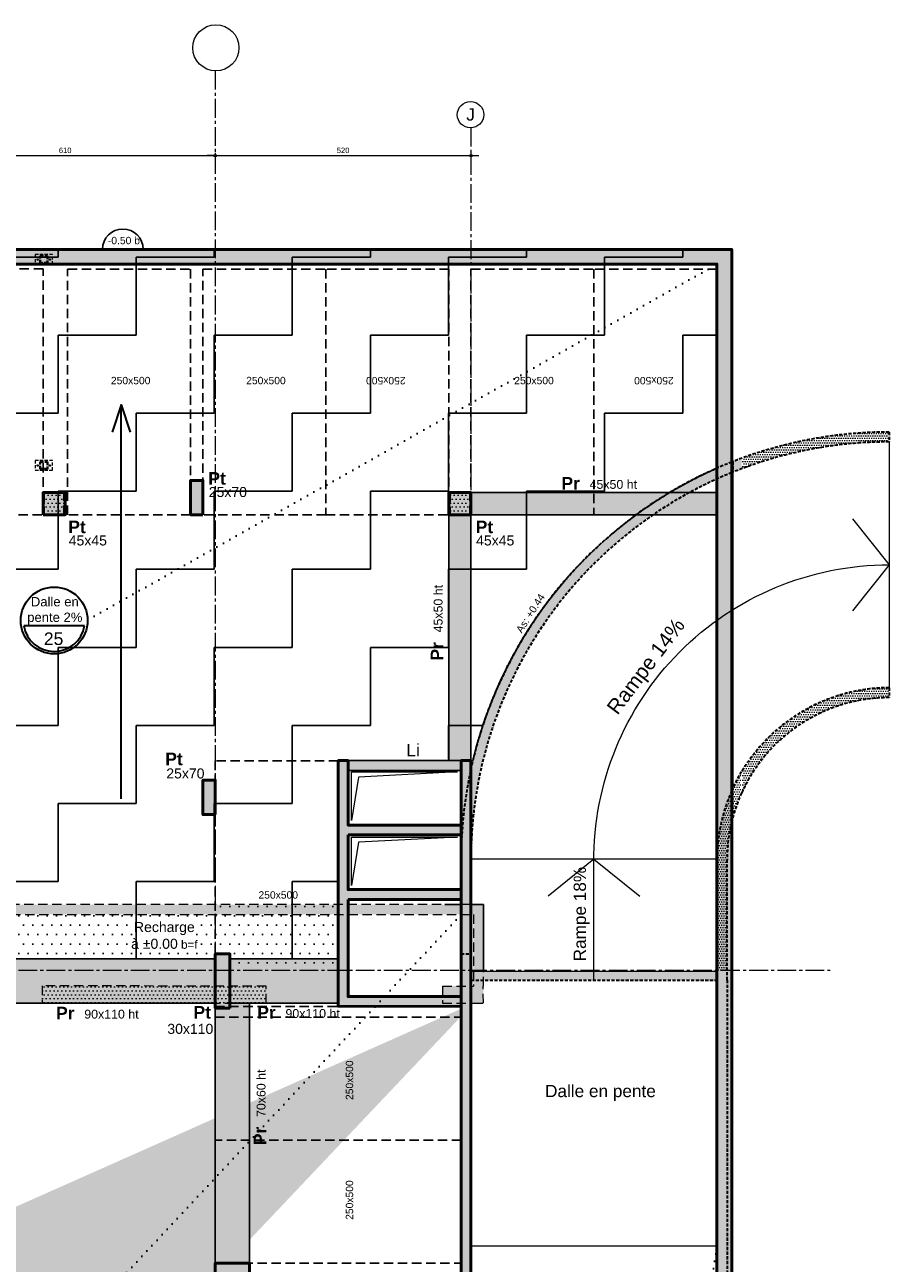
# Model space of a CAD drawing. Header units: millimetres. Extents: x -6159 to 201309, y -25780 to 10326.
# Tile 33 of 128: x 24539 to 26296, y -7126 to -4607. Entities that reach past the tile are written whole.
import ezdxf

# ---------------------------------------------------------------- set-up
doc = ezdxf.new("R2010")
doc.units = ezdxf.units.MM
doc.header["$PDMODE"] = 34
doc.header["$PDSIZE"] = 5
for name, pattern in [('Axes', [28.575000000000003, 19.05, -3.175, 3.175, -3.175]), ('CACHE', [9.524999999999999, 6.35, -3.175]), ('Caché', [9.524999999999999, 6.35, -3.175]), ('Pointillés', [3, 0, -3])]:
    doc.linetypes.add(name, pattern=pattern)
doc.layers.get('DEFPOINTS').update_dxf_attribs({"color": 251})
for name, color, linetype, lineweight in [('A-Kube-Axes', 6, 'Axes', 18), ('A-Kube-Cotations', 7, 'Continuous', 9), ('A-Kube-Divers', 2, 'Continuous', 20), ('A-Kube-Textes', 3, 'Continuous', 30), ('K_5_C1 - Poutre (Pou )', 3, 'Continuous', 25), ('K_5_D- Dalle', 6, 'Continuous', 25), ('K_9_B - Poteau CM', 140, 'Continuous', 30), ('K_9_I - Accessoire CM', 7, 'Continuous', 9), ('S-Kube-Hachure-Impact', 4, 'Caché', 20), ('S-Kube-Structure cachée', 4, 'Caché', 30), ('S-Kube-Structure vue', 3, 'Continuous', 25), ('S-Kube-Stucture coupée', 1, 'Continuous', 50)]:
    doc.layers.add(name, color=color, linetype=linetype, lineweight=lineweight)
doc.layers.add('C-Kube-trait gris', color=8, linetype='Continuous')
doc.layers.add('S-Kube-Pochage coupé', color=252, linetype='Continuous', transparency=0.5)
doc.layers.add('S-Kube-Pochage vu', color=254, linetype='Continuous', transparency=0.5)
doc.styles.add('Arial', font='arial.ttf')
doc.dimstyles.new('50e', dxfattribs={"dimscale": 5, "dimtxt": 2.2, "dimasz": 0.15, "dimexe": 3, "dimexo": 3, "dimgap": 1, "dimtad": 1, "dimrnd": 0.5, "dimzin": 12, "dimdsep": 46, "dimtxsty": 'Arial', "dimblk1": 'ROND30', "dimblk2": 'ROND30', "dimsah": 1, "dimcen": 1.5, "dimclrd": 256, "dimclre": 256, "dimclrt": 256, "dimadec": 3, "dimazin": 3, "dimtfac": 1, "dimtmove": 0, "dimatfit": 0, "dimldrblk": 'ROND30', "dimfxl": 1, "dimtolj": 1, "dimtzin": 4, "dimlwd": -1, "dimlwe": -1, "dimarcsym": 0})
pattern_1 = [(0, (0, 0), (2.38125, 4.762499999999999), [0, -4.762499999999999])]
pattern_2 = [(0, (0, 0), (158.75, 158.75), [158.75, -158.75]), (90, (158.75, 0), (-158.75, 158.75), [158.75, -158.75])]
pattern_3 = [(0, (0, 0), (9.524999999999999, 19.05), [0, -19.05])]
pattern_4 = [(0, (0, 0), (3.96875, 7.9375), [0, -7.9375])]

# ---------------------------------------------------------------- blocks, each defined once
blk = doc.blocks.new('ROND30')
blk.add_line((0, 0), (21.57020198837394, 0))
for radius in [3.277844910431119, 2.673592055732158, 2.069339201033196, 1.620084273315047, 1.015831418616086, 0.4115785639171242]:
    blk.add_circle((0, 0), radius)
blk = doc.blocks.new('*D19')
at = {"layer": 'A-Kube-Cotations', "transparency": 16777216}
for p, q in [((24315.95956131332, -4868.450054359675), (24315.95956131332, -4888.450054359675)), ((24316.70956131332, -4873.450054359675), (24925.13333499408, -4873.450054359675)), ((24925.88333499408, -4868.450054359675), (24925.88333499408, -4888.450054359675))]:
    blk.add_line(p, q, dxfattribs=at)
at = {"layer": 'DEFPOINTS', "color": 0, "transparency": 16777216}
for p in [(24315.95956131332, -4817.1082910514), (24925.88333499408, -4817.108408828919), (24925.88333499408, -4873.450054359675)]:
    blk.add_point(p, dxfattribs=at)
at = {"layer": 'A-Kube-Cotations', "transparency": 16777216, "xscale": 0.75, "yscale": 0.75, "zscale": 0.75, "rotation": 180}
blk.add_blockref('ROND30', (24315.95956131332, -4873.450054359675), dxfattribs=at)
at = {"layer": 'A-Kube-Cotations', "transparency": 16777216, "xscale": 0.75, "yscale": 0.75, "zscale": 0.75}
blk.add_blockref('ROND30', (24925.88333499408, -4873.450054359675), dxfattribs=at)
at = {"layer": 'A-Kube-Cotations', "transparency": 16777216, "insert": (24620.9214481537, -4862.833751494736), "char_height": 11, "attachment_point": 5, "style": 'Arial'}
blk.add_mtext('\\A1;610', dxfattribs=at)
blk = doc.blocks.new('*D20')
at = {"layer": 'A-Kube-Cotations', "transparency": 16777216}
for p, q in [((24925.88333499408, -4868.450054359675), (24925.88333499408, -4888.450054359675)), ((24926.63333499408, -4873.450054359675), (25445.13333499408, -4873.450054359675)), ((25445.88333499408, -4868.450054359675), (25445.88333499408, -4888.450054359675))]:
    blk.add_line(p, q, dxfattribs=at)
at = {"layer": 'DEFPOINTS', "color": 0, "transparency": 16777216}
for p in [(24925.88333499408, -4817.108408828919), (25445.88333499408, -4817.108408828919), (25445.88333499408, -4873.450054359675)]:
    blk.add_point(p, dxfattribs=at)
at = {"layer": 'A-Kube-Cotations', "transparency": 16777216, "xscale": 0.75, "yscale": 0.75, "zscale": 0.75, "rotation": 180}
blk.add_blockref('ROND30', (24925.88333499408, -4873.450054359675), dxfattribs=at)
at = {"layer": 'A-Kube-Cotations', "transparency": 16777216, "xscale": 0.75, "yscale": 0.75, "zscale": 0.75}
blk.add_blockref('ROND30', (25445.88333499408, -4873.450054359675), dxfattribs=at)
at = {"layer": 'A-Kube-Cotations', "transparency": 16777216, "insert": (25185.88333499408, -4862.833751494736), "char_height": 11, "attachment_point": 5, "style": 'Arial'}
blk.add_mtext('\\A1;520', dxfattribs=at)
blk = doc.blocks.new('240014 - AXES S-2  S-1')
at = {"layer": 'A-Kube-Axes', "ltscale": 2}
for points in [[(24925.88333499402, -4701.075569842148), (24925.88333499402, -12922.68645780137)], [(25445.88333499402, -4817.108408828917), (25445.88333499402, -12922.68645780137)], [(20411.00373017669, -6530.372197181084), (26176.16949347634, -6530.372197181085)]]:
    blk.add_lwpolyline(points, dxfattribs=at)
at = {"layer": 'A-Kube-Axes', "linetype": 'Continuous'}
for centre, radius in [((24927.30249998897, -4654.222057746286), 46.875), ((25444.97038885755, -4790.248919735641), 26.8749999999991)]:
    blk.add_circle(centre, radius, dxfattribs=at)
at = {"layer": 'A-Kube-Axes', "insert": (25445.01006356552, -4790.037206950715), "char_height": 25, "attachment_point": 5, "style": 'Arial'}
blk.add_mtext('J', dxfattribs=at)
blk = doc.blocks.new('*U3')
at = {"layer": 'A-Kube-Textes'}
blk.add_line((36.45382400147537, -6.333933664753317), (-36.45382400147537, -6.333933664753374), dxfattribs=at)
blk.add_circle((0, 0), 40, dxfattribs=at)
blk.add_arc((0, 0), 37, 189.8568639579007, 350.1431360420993, dxfattribs=at)
blk = doc.blocks.new('A$Ce63e73eb')
h = blk.add_hatch()
h.set_pattern_fill('DOTS', color=256, scale=5)
h.set_pattern_definition(pattern_4)
h.paths.add_polyline_path([(3.637978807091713e-12, -1949.999359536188), (0, -1913.050266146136), (20, -1913.050266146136), (20.00000000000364, -1949.999359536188)], flags=0)
h.paths.add_polyline_path([(2352.000002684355, 1527.074993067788), (2392.000002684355, 1527.074993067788), (2392.000002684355, 1572.074993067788), (2352.000002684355, 1572.074993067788)], flags=16)
h.paths.add_polyline_path([(342.4999997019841, -899.4996173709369), (342.4999997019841, -849.4996173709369), (322.4999997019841, -849.4996173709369), (322.4999997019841, -899.4996173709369)], flags=16)
h.paths.add_polyline_path([(501.9999997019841, -899.4996173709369), (501.9999997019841, -849.4996173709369), (481.9999997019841, -849.4996173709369), (481.9999997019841, -899.4996173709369)], flags=16)
h.paths.add_polyline_path([(322.4999997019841, -439.9996173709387), (342.4999997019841, -439.9996173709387), (342.4999997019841, -399.9996173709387), (322.4999997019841, -399.9996173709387)], flags=16)
h.paths.add_polyline_path([(666.6076145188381, -439.9996173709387), (686.6076145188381, -439.9996173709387), (686.6076145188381, -399.9996173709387), (666.6076145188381, -399.9996173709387)], flags=16)
edge = h.paths.add_edge_path()
edge.add_line((4283.965323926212, 568.4628487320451), (4283.965323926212, 533.4628526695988))
edge.add_line((4283.965323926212, 568.4628487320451), (4347.110083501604, 568.4628487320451))
edge.add_line((4283.965323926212, 533.4628526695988), (4347.110083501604, 533.4628526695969))
edge.add_line((3083.044257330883, -802.5901346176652), (3103.044257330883, -802.5901339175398))
edge.add_line((3103.044257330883, -802.5901339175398), (3103.044257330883, -790.2362941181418))
edge.add_line((3083.044257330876, -790.2362941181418), (3083.044257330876, -802.5901346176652))
edge.add_line((2351.996018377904, -790.2359138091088), (2351.996018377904, -949.892510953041))
edge.add_line((2351.996018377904, -949.892510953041), (2508.118234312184, -949.892510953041))
edge.add_line((2508.118234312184, -949.892510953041), (2508.118234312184, -929.892510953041))
edge.add_line((2508.118234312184, -929.892510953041), (2371.993951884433, -929.8925109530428))
edge.add_line((2371.993951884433, -929.8925109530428), (2372.037819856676, -790.2359137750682))
edge.add_line((20.0000068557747, -2828.493208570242), (0, -2828.493206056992))
edge.add_line((0, -2428.493205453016), (20, -2428.493205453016))
edge.add_line((20, -3046.231770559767), (581.8699500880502, -3332.182784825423))
edge.add_line((581.8699500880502, -3332.182784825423), (572.7700332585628, -3350.06319588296))
edge.add_line((1491.626885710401, -1949.999362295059), (1491.626885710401, -1929.999362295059))
edge.add_line((1491.626885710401, -1929.999362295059), (1192.698668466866, -1929.999362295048))
edge.add_line((1192.698668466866, -1929.999362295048), (1192.698668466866, -1854.999063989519))
edge.add_line((1192.698668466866, -1854.999063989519), (1172.698668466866, -1854.999063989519))
edge.add_line((1172.698668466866, -1854.999063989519), (1172.698668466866, -1929.999359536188))
edge.add_line((1172.698668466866, -1929.999359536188), (481.9999997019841, -1929.999359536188))
edge.add_line((481.9999997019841, -1929.999359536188), (481.9999997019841, -1949.999359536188))
edge.add_line((481.9999997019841, -1949.999359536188), (1492.94397166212, -1949.999362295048))
edge.add_line((1172.698668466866, -1320.579514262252), (1192.698668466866, -1320.579514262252))
edge.add_line((1192.698668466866, -869.4062733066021), (1192.698668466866, -1320.579514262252))
edge.add_line((4347.110083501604, 533.4628526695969), (4367.112251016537, 533.462852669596))
edge.add_line((4367.112251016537, 533.462852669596), (4367.107916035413, 568.4628526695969))
edge.add_line((4367.107916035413, 568.4628526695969), (4367.110083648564, 568.4628526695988))
edge.add_line((4367.110083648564, 568.4628526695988), (4367.11008334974, 734.2076380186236))
edge.add_line((4367.11008334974, 734.2076380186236), (3301.142964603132, 734.3346260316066))
edge.add_line((3301.142964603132, 734.3346260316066), (3301.142964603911, 568.5898406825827))
edge.add_line((3301.142964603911, 568.5898406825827), (2821.90986792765, 568.4601463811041))
edge.add_line((2821.90986792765, 568.4601463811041), (2821.90986792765, 1572.07499306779))
edge.add_line((2821.90986792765, 1572.07499306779), (2351.999999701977, 1572.07499306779))
edge.add_line((2371.999999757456, 0.07499529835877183), (2371.999999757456, 533.4628526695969))
edge.add_line((2371.999999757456, 533.4628526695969), (3321.142964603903, 533.4628526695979))
edge.add_line((3321.142964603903, 533.4628526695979), (3321.142950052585, 714.2711339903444))
edge.add_line((3321.142950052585, 714.2711339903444), (4347.110083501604, 714.2711339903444))
edge.add_line((4347.110083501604, 714.2711339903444), (4347.110083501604, 568.4628487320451))
edge.add_line((20, -2428.493420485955), (20, -1952.999359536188))
edge.add_line((20, -1952.999359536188), (0, -1952.999359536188))
edge.add_line((0, -1952.999359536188), (0, -2428.493208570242))
edge.add_line((0, -3058.494319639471), (0, -2828.493208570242))
edge.add_line((20, -3046.231770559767), (20, -2828.493205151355))
edge.add_line((1172.698668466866, -869.4471405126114), (1172.698668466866, -1320.579514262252))
edge.add_line((2352.000635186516, -19.92500469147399), (2345.405618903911, -19.92535496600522))
edge.add_line((2345.405618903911, -19.92535496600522), (2345.405618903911, 0.07416626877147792))
edge.add_line((2345.405618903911, 0.07416626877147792), (2352.000000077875, 0.0749926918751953))
edge.add_line((2352.000000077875, 0.0749926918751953), (2352.000000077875, 870.7903969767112))
edge.add_line((2352.000000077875, 870.7903969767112), (2371.999999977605, 870.7903969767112))
edge.add_line((2371.999999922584, 1010.790396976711), (2351.999999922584, 1010.790396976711))
edge.add_line((2351.999999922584, 1010.790396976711), (2351.99999980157, 1318.681392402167))
edge.add_line((2351.99999980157, 1318.681392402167), (2371.99999980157, 1318.681392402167))
edge.add_line((2352.000006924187, 1458.681392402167), (2371.999999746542, 1458.681392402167))
edge.add_line((2371.999999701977, 1244.523635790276), (2801.90986792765, 1244.523635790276))
edge.add_line((2801.90986792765, 1244.523635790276), (2801.90986792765, 1552.07499306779))
edge.add_line((2801.90986792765, 1552.07499306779), (2392.000002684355, 1552.07499306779))
edge.add_line((2371.999999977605, 870.7903969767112), (2372.000000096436, 568.4628526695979))
edge.add_line((2372.000000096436, 568.4628526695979), (2801.90986792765, 568.4628526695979))
edge.add_line((2801.90986792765, 568.4628526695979), (2801.90986792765, 1224.523635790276))
edge.add_line((2801.90986792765, 1224.523635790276), (2371.999999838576, 1224.523635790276))
edge.add_line((2371.999999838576, 1224.523635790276), (2371.999999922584, 1010.790396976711))
edge.add_line((2371.99999980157, 1318.681392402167), (2371.999999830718, 1244.523635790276))
edge.add_line((2371.999999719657, 1527.074993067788), (2371.999999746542, 1458.681392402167))
edge.add_line((2351.999999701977, 1572.07499306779), (2351.999999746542, 1458.681392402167))
edge.add_line((0, -3058.494319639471), (572.7985360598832, -3350.007190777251))
edge.add_line((2352.000000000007, -731.2469077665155), (2351.996315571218, -731.2469077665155))
edge.add_line((2371.999999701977, -731.2469077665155), (2371.99395167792, -731.2469077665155))
edge.add_line((2179.999999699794, 0.0003826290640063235), (2179.99999970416, 0.001249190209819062))
edge.add_line((2199.999999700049, 0.0003826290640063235), (2199.999999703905, 0.001148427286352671))
edge.add_line((2352.000000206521, -790.2359138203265), (2352.000000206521, -760.2359138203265))
edge.add_line((2352.000000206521, -760.2359138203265), (2351.999999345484, -760.2359141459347))
edge.add_line((2351.999999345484, -760.2359141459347), (2351.999899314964, -19.92500471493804))
edge.add_line((2372.000000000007, -725.025006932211), (2371.99395167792, -725.025006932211))
edge.add_line((2352.000000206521, -790.2359138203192), (2351.996018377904, -790.2359138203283))
edge.add_line((3083.044205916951, -790.2359121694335), (2372.037819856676, -790.2359137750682))
edge.add_line((2371.999999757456, 0.07499529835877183), (2372.000000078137, 0.07499529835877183))
edge.add_line((2372.000000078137, 0.07499529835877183), (2371.996579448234, -760.2359137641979))
edge.add_line((2371.996579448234, -760.2359137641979), (3235.316757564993, -760.2359118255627))
edge.add_line((3235.316757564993, -760.2359118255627), (3235.316757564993, -790.2359118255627))
edge.add_line((3235.316757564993, -790.2359118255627), (3103.044257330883, -790.2359118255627))
edge.add_line((2351.881022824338, -680.1988082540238), (2351.99657275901, -680.1988082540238))
h = blk.add_hatch()
h.set_pattern_fill('DOTS', color=256, scale=5)
h.set_pattern_definition(pattern_4)
h.paths.add_polyline_path([(3474.500000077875, 1526.890238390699), (3514.421646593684, 1526.8902383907), (3514.421646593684, 1571.890383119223), (3474.500000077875, 1571.890383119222)], flags=17)
h = blk.add_hatch()
h.set_pattern_fill('DOTS', color=256, scale=5)
h.set_pattern_definition(pattern_4)
h.paths.add_polyline_path([(4299.650659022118, 1526.890383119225), (4339.500000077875, 1526.890383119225), (4339.500000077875, 1571.890383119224), (4299.650659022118, 1571.890383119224)], flags=17)
h = blk.add_hatch()
h.set_pattern_fill('DOTS', color=256, scale=5)
h.set_pattern_definition(pattern_4)
h.paths.add_polyline_path([(3470.448621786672, 533.8062530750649), (3925.384285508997, 533.4628526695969), (3925.384285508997, 568.4628526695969), (3470.462901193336, 568.8062473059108)], flags=17)
at = {"ltscale": 3}
for points in [[(4347.110083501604, 533.4628526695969), (4367.112251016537, 533.462852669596), (4367.107916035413, 568.4628526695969), (4367.110083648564, 568.4628526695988), (4367.11008334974, 734.2076380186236), (3301.142964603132, 734.3346260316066), (3301.142964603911, 568.5898406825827), (2821.90986792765, 568.4601463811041), (2821.90986792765, 1572.07499306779), (2351.999999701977, 1572.07499306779)], [(2371.999999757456, 0.07499529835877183), (2371.999999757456, 533.4628526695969), (3321.142964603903, 533.4628526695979), (3321.142950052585, 714.2711339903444), (4347.110083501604, 714.2711339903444), (4347.110083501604, 568.4628487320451)], [(4283.965323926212, 568.4628487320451), (4347.110083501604, 568.4628487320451)], [(4283.965323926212, 568.4628487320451), (4283.965323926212, 533.4628526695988)], [(4283.965323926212, 533.4628526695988), (4347.110083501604, 533.4628526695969)]]:
    blk.add_lwpolyline(points, dxfattribs=at)
for points in [[(3474.500000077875, 1526.890238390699), (3514.421646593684, 1526.8902383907), (3514.421646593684, 1571.890383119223), (3474.500000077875, 1571.890383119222)], [(4299.650659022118, 1526.890383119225), (4339.500000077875, 1526.890383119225), (4339.500000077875, 1571.890383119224), (4299.650659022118, 1571.890383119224)], [(3470.448621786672, 533.8062530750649), (3925.384285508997, 533.4628526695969), (3925.384285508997, 568.4628526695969), (3470.462901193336, 568.8062473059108)]]:
    blk.add_lwpolyline(points, close=True, dxfattribs=at)

msp = doc.modelspace()

# ---------------------------------------------------------------- hatches: boundary and pattern name
at = {"layer": 'C-Kube-trait gris'}
h = msp.add_hatch(dxfattribs=at)
h.set_pattern_fill('ZIGZAG', color=256, scale=50)
h.set_pattern_definition(pattern_2)
h.paths.add_polyline_path([(25445.88333499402, -5064.182196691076), (23455.88938339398, -5064.182196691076), (23455.88938339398, -5094.182196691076), (23455.88938279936, -5558.797586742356), (23925.20726410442, -5558.860079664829), (23926.39676904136, -6562.65644738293), (24382.33474998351, -6562.534330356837), (24382.3347499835, -6497.198822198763), (24405.03982385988, -6497.198822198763), (24422.3347499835, -6497.198822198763), (24422.33474998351, -6507.025051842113), (24425.02629739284, -6507.190005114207), (24546.29594382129, -6507.05870482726), (25175.88336814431, -6506.991398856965), (25175.88333499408, -6100.742713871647), (25445.88333499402, -6100.839825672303)])
h = msp.add_hatch(dxfattribs=at)
h.set_pattern_fill('ZIGZAG', color=256, scale=50)
h.set_pattern_definition(pattern_2)
edge = h.paths.add_edge_path()
edge.add_line((25945.88333499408, -5064.182196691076), (25445.88333499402, -5064.182196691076))
edge.add_line((25445.88333499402, -5064.182196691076), (25445.88333499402, -6100.839825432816))
edge.add_line((25445.88333499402, -6100.839825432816), (25450.35494396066, -6100.839825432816))
edge.add_arc((26295.93777236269, -6305.794991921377), 870.0672042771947, 113.72394057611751, 166.3752201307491, ccw=False)
edge.add_line((25945.88333499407, -5509.253197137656), (25945.88333499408, -5064.182196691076))
h = msp.add_hatch(dxfattribs=at)
h.set_pattern_fill('DOTS', color=256, scale=12)
h.set_pattern_definition(pattern_3)
h.paths.add_polyline_path([(25175.88336814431, -6396.783454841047), (24925.88333499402, -6396.783454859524), (24925.88333499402, -6497.198822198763), (24955.88333499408, -6497.198822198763), (24955.88333499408, -6530.372197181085), (25175.8839004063, -6530.372197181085)])
h = msp.add_hatch(dxfattribs=at)
h.set_pattern_fill('DOTS', color=256, scale=12)
h.set_pattern_definition(pattern_3)
h.paths.add_polyline_path([(24925.88333499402, -6416.786055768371), (24425.02629739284, -6416.786055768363), (24425.02629739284, -6507.025051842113), (24925.88333499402, -6507.025051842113)])
h.paths.add_polyline_path([(24747.66133996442, -6499.052189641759), (24896.38383790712, -6499.052189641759), (24896.38383790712, -6418.652394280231), (24747.66133996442, -6418.652394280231)], flags=24)
at = {"layer": 'S-Kube-Hachure-Impact'}
h = msp.add_hatch(dxfattribs=at)
h.set_pattern_fill('DOTS', color=256, scale=3)
h.set_pattern_definition(pattern_1)
h.paths.add_polyline_path([(26295.8890477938, -5455.739117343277), (26295.88878239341, -5435.739117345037, 0.08762567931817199), (25997.88333499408, -5488.373165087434), (25997.88333499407, -5509.694438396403, -0.08979065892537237)])
h = msp.add_hatch(dxfattribs=at)
h.set_pattern_fill('DOTS', color=256, scale=3)
h.set_pattern_definition(pattern_1)
edge = h.paths.add_edge_path()
edge.add_line((25995.88333499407, -5510.446038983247), (25995.88333499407, -5489.105142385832))
edge.add_arc((26295.9003381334, -6305.750839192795), 870.0117219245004, 110.1721806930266, 180.0036859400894)
edge.add_line((25425.88861800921, -6305.806808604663), (25425.88404261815, -6497.199465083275))
edge.add_line((25425.88404261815, -6497.199465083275), (25445.87056888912, -6497.19817931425))
edge.add_line((25445.87056888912, -6497.19817931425), (25445.8886162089, -6305.750839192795))
edge.add_arc((26295.9003381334, -6305.750839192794), 850.0117219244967, 110.66824338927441, 180.0000000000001, ccw=False)
h = msp.add_hatch(dxfattribs=at)
h.set_pattern_fill('DOTS', color=256, scale=3)
h.set_pattern_definition(pattern_1)
h.paths.add_polyline_path([(26295.9517640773, -5975.757498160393), (26295.88904803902, -5955.757596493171, 0.2594755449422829), (25997.88333499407, -6123.310917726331), (25997.88333499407, -6165.72018959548, -0.2898664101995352)])
h = msp.add_hatch(dxfattribs=at)
h.set_pattern_fill('DOTS', color=256, scale=3)
h.set_pattern_definition(pattern_1)
h.paths.add_polyline_path([(25966.53137851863, -6305.77077621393, -0.1062287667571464), (25995.88333499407, -6170.059375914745), (25995.88333499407, -6126.607220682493, 0.134659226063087), (25945.88333499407, -6305.757596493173), (25945.88333499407, -6530.372197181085), (25945.88333499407, -6533.667955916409), (25966.53137851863, -6533.667955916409)])
h = msp.add_hatch(dxfattribs=at)
h.set_pattern_fill('DOTS', color=256, scale=3)
h.set_pattern_definition(pattern_1)
h.paths.add_polyline_path([(25445.88333499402, -6530.372197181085), (25425.883876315, -6530.371231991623), (25425.883876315, -7130.871231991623), (25445.88333499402, -7130.872197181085)])
h = msp.add_hatch(dxfattribs=at)
h.set_pattern_fill('DOTS', color=256, scale=3)
h.set_pattern_definition([(0, (0, -1.999602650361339), (2.38125, 4.762499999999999), [0, -4.762499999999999])])
h.paths.add_polyline_path([(25945.88333499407, -6532.371799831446), (25445.88293553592, -6532.371807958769), (25445.88293553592, -6550.198826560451), (25945.88333499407, -6550.198818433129)])
h = msp.add_hatch(dxfattribs=at)
h.set_pattern_fill('DOTS', color=256, scale=3)
h.set_pattern_definition(pattern_1)
h.paths.add_polyline_path([(25966.53137851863, -6530.372197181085), (25945.88333499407, -6530.372197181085), (25945.88333499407, -9487.797985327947), (25445.88904429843, -9487.797985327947), (25445.88904427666, -9506.372197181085), (25966.53137851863, -9506.372197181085)])
at = {"layer": 'S-Kube-Pochage coupé'}
h = msp.add_hatch(color=256, dxfattribs=at)
h.dxf.hatch_style = 1
h.paths.add_polyline_path([(25445.88333499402, -5064.182196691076), (23455.88938339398, -5064.182196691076), (23455.88938339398, -5094.182196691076), (25445.88333499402, -5094.182196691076)])
h = msp.add_hatch(color=256, dxfattribs=at)
h.dxf.hatch_style = 1
h.paths.add_polyline_path([(25975.88333499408, -5064.182196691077), (25445.88333499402, -5064.182196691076), (25445.88333499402, -5094.182196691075), (25945.88333499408, -5094.182196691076), (25945.88333499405, -9080.872197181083), (25975.88333499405, -9080.872197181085)])
h = msp.add_hatch(color=256, dxfattribs=at)
h.dxf.hatch_style = 1
h.paths.add_polyline_path([(24900.88938339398, -5533.982196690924), (24875.88938339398, -5533.982196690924), (24875.88938339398, -5603.982196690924), (24900.88938339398, -5603.982196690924)])
h = msp.add_hatch(color=256, dxfattribs=at)
h.dxf.hatch_style = 1
h.paths.add_polyline_path([(24620.88938339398, -5558.982196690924), (24575.88938339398, -5558.982196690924), (24575.88938339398, -5603.982196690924), (24620.88938339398, -5603.982196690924)])
h = msp.add_hatch(color=256, dxfattribs=at)
h.dxf.hatch_style = 1
h.paths.add_polyline_path([(25445.88938339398, -5558.982196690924), (25400.88938339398, -5558.982196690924), (25400.88938339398, -5603.982196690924), (25445.88938339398, -5603.982196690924)])
h = msp.add_hatch(color=256, dxfattribs=at)
h.dxf.hatch_style = 1
h.paths.add_polyline_path([(25445.88153533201, -6103.992170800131), (25425.88936230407, -6103.984980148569), (25425.88333499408, -6120.742713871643), (25425.88333499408, -6234.943615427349), (25195.88333499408, -6234.943615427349), (25195.88333499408, -6120.742713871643), (25195.88939205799, -6103.902255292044), (25175.8822011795, -6103.895059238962), (25175.88419223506, -6603.616269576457), (25425.88333499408, -6604.270961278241), (25425.88333499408, -8255.378616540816), (25445.88333499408, -8255.378616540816)])
h.paths.add_polyline_path([(25425.88333499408, -6386.443615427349), (25425.88333499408, -6583.943615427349), (25195.88333499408, -6583.943615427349), (25195.88333499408, -6386.443615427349)], flags=16)
h.paths.add_polyline_path([(25195.88333499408, -6366.443615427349), (25195.88333499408, -6254.943615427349), (25425.88333499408, -6254.943615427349), (25425.88333499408, -6366.443615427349)], flags=16)
h = msp.add_hatch(color=256, dxfattribs=at)
h.dxf.hatch_style = 1
h.paths.add_polyline_path([(24925.88333499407, -6143.734531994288), (24900.88333499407, -6143.734531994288), (24900.88333499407, -6213.734531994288), (24925.88333499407, -6213.734531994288)])
h = msp.add_hatch(color=256, dxfattribs=at)
h.dxf.hatch_style = 1
h.paths.add_polyline_path([(24955.88333499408, -6496.987626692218), (24925.88333499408, -6496.987626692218), (24925.88333499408, -6606.987626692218), (24955.88333499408, -6606.987626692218)])
h = msp.add_hatch(color=256, dxfattribs=at)
h.dxf.hatch_style = 1
h.paths.add_polyline_path([(24995.88333499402, -7125.930644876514), (24925.88333499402, -7125.930644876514), (24925.88333499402, -7150.930644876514), (24995.88333499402, -7150.930644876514)])
at = {"layer": 'S-Kube-Pochage vu'}
h = msp.add_hatch(color=256, dxfattribs=at)
h.dxf.hatch_style = 1
h.paths.add_polyline_path([(25445.88938339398, -5603.982196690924), (25945.88333499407, -5603.982196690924), (25945.88333499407, -5558.982196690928), (25445.88938339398, -5558.982196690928)])
h = msp.add_hatch(color=256, dxfattribs=at)
h.dxf.hatch_style = 1
h.paths.add_polyline_path([(25400.88153673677, -6103.902252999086), (25445.88938339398, -6103.902252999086), (25445.88938339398, -5603.982196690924), (25400.88153673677, -5603.982196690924)])
h = msp.add_hatch(color=256, dxfattribs=at)
h.dxf.hatch_style = 1
h.paths.add_polyline_path([(25425.88333499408, -6123.943615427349), (25195.89052587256, -6123.943615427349), (25195.89052587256, -6103.902252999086), (25425.88333499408, -6103.902252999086)])
h = msp.add_hatch(color=256, dxfattribs=at)
h.dxf.hatch_style = 1
h.paths.add_polyline_path([(24925.88333499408, -6507.025051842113), (24422.33474998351, -6507.025051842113), (24422.33474998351, -6597.025051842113), (24925.88333499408, -6597.025051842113)])
h = msp.add_hatch(color=256, dxfattribs=at)
h.dxf.hatch_style = 1
h.paths.add_polyline_path([(25175.88416596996, -6597.024175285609), (24955.88297640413, -6597.024175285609), (24955.88297640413, -6507.025051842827), (25175.88416596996, -6507.025051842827)])
h = msp.add_hatch(color=256, dxfattribs=at)
h.dxf.hatch_style = 1
h.paths.add_polyline_path([(24995.88333499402, -6597.024892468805), (24955.88333499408, -6597.025051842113), (24955.88333499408, -6607.198822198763), (24925.88333499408, -6607.198822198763), (24925.88333499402, -7125.930644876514), (24995.88333499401, -7125.930644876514)])

# ---------------------------------------------------------------- linework, layer by layer
at = {"layer": 'A-Kube-Divers'}
for points in [[(26295.88904803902, -5455.757596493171), (26295.88904803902, -5955.75759649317)], [(25977.88333499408, -5495.944947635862), (25977.88333499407, -6160.769464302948)], [(26221.51109124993, -5612.409774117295), (26296.1474543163, -5705.692901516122), (26221.51109124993, -5799.015334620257)], [(25203.19257544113, -6225.601263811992), (25203.19257544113, -6126.961321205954), (25418.63524287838, -6126.961321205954), (25217.3237940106, -6137.317691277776), (25203.19257544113, -6225.601263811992)], [(25203.19257544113, -6358.089338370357), (25203.19257544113, -6259.449395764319), (25418.63524287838, -6259.449395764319), (25217.3237940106, -6269.805765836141), (25203.19257544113, -6358.089338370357)], [(25945.88920036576, -6304.760097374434), (25445.85089912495, -6304.760097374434)], [(25695.88904803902, -6552.666847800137), (25695.88904803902, -6304.754236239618), (25602.58626778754, -6379.396460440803)], [(25695.88904803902, -6304.754236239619), (25789.1918282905, -6379.396460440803)], [(25445.88904728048, -6532.198822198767), (25945.88333499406, -6532.198822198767)], [(25445.88904728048, -7091.006313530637), (25945.88333499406, -7091.006313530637)]]:
    msp.add_lwpolyline(points, dxfattribs=at)
msp.add_lwpolyline([(25695.88904803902, -6310.757596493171, -0.4166320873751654), (26295.88904803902, -5705.757596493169)], format="xyb", dxfattribs=at)
at = {"layer": 'A-Kube-Textes', "linetype": 'Pointillés', "ltscale": 5}
for points in [[(24666.49769245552, -5817.796605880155), (25945.883334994, -5094.182196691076)], [(25425.88333499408, -6416.786055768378), (24657.15927818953, -7240.380055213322)], [(25751.93644140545, -8391.635700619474), (25945.88333499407, -7091.006313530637)]]:
    msp.add_lwpolyline(points, dxfattribs=at)
at = {"layer": 'A-Kube-Textes'}
for points in [[(24734.4293734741, -5380.18830275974), (24716.17092085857, -5435.778534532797)], [(24734.4293734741, -6181.523510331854), (24734.4293734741, -5380.18830275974), (24752.68782608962, -5435.778534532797)]]:
    msp.add_lwpolyline(points, dxfattribs=at)
at = {"layer": 'C-Kube-trait gris', "linetype": 'CACHE', "ltscale": 3}
for points in [[(24575.88938339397, -5103.982196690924), (24325.88938339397, -5103.982196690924), (24325.88938339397, -5603.982196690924), (24575.88938339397, -5603.982196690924)], [(24625.88924822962, -5104.182196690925), (24875.88924822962, -5104.182196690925), (24875.88924822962, -5604.182196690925), (24625.88924822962, -5604.182196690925)], [(24900.88924822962, -5104.182196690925), (25150.88924822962, -5104.182196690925), (25150.88924822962, -5604.182196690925), (24900.88924822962, -5604.182196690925)], [(25400.88924822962, -5104.182196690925), (25150.88924822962, -5104.182196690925), (25150.88924822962, -5604.182196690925), (25400.88924822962, -5604.182196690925)], [(25445.88938339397, -5104.182196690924), (25695.88938339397, -5104.182196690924), (25695.88938339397, -5604.182196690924), (25445.88938339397, -5604.182196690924)], [(25945.88938339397, -5104.182196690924), (25695.88938339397, -5104.182196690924), (25695.88938339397, -5604.182196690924), (25945.88938339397, -5604.182196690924)], [(24925.88333540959, -6604.182217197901), (25175.88333540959, -6604.182217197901), (25175.88333540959, -6104.182217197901), (24925.88333540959, -6104.182217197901)], [(25425.88333499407, -6625.930644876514), (25425.88333499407, -6875.930644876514), (24925.88333499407, -6875.930644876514), (24925.88333499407, -6625.930644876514)], [(25425.88333499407, -7125.930644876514), (25425.88333499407, -6875.930644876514), (24925.88333499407, -6875.930644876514), (24925.88333499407, -7125.930644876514)]]:
    msp.add_lwpolyline(points, close=True, dxfattribs=at)
at = {"layer": 'K_5_C1 - Poutre (Pou )'}
msp.add_arc((24738.08634632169, -5064.182196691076), 41.44004095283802, 0, 180, dxfattribs=at)
at = {"layer": 'K_5_D- Dalle'}
msp.add_lwpolyline([(25450.35494395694, -6100.839825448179, -0.2338633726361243), (25945.88333499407, -5509.253197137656)], format="xyb", dxfattribs=at)
for points in [[(25450.36278077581, -6103.944182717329), (25175.88221860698, -6103.944653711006), (25175.88333516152, -6515.198821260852)], [(25392.62432584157, -6396.696457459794), (25425.87609989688, -6396.690394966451)], [(25445.88333499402, -6396.783454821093), (25471.00375088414, -6396.783454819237), (25470.99946470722, -6532.198822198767)]]:
    msp.add_lwpolyline(points, dxfattribs=at)
at = {"layer": 'K_9_B - Poteau CM', "linetype": 'Caché'}
for points in [[(24570.04776108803, -5092.072125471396), (24570.04776108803, -5077.072125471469), (24585.0477610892, -5077.072125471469), (24585.0477610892, -5092.072125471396)], [(24570.5477610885, -5091.572125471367), (24570.5477610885, -5077.572125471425), (24584.54776108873, -5077.572125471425), (24584.54776108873, -5091.572125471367)], [(24570.04776108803, -5511.072125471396), (24570.04776108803, -5496.072125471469), (24585.0477610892, -5496.072125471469), (24585.0477610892, -5511.072125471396)], [(24570.5477610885, -5510.572125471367), (24570.5477610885, -5496.572125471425), (24584.54776108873, -5496.572125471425), (24584.54776108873, -5510.572125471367)]]:
    msp.add_lwpolyline(points, close=True, dxfattribs=at)
at = {"layer": 'K_9_I - Accessoire CM', "linetype": 'Caché'}
for points in [[(24560.0477610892, -5074.572125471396), (24560.0477610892, -5094.572125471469), (24595.04776108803, -5094.572125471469), (24595.04776108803, -5074.572125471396)], [(24560.0477610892, -5493.572125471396), (24560.0477610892, -5513.572125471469), (24595.04776108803, -5513.572125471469), (24595.04776108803, -5493.572125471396)]]:
    msp.add_lwpolyline(points, close=True, dxfattribs=at)
for points in [[(24563.80276108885, -5085.292125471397), (24563.80276108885, -5083.852125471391), (24565.0477610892, -5083.132125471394), (24566.29276108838, -5083.852125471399), (24566.29276108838, -5085.292125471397), (24565.04464621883, -5086.010324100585), (24563.80276108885, -5085.292125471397)], [(24588.7996462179, -5085.292125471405), (24588.7996462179, -5083.852125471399), (24590.04464621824, -5083.132125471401), (24591.28964621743, -5083.852125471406), (24591.28964621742, -5085.292125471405), (24590.04153134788, -5086.010324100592), (24588.7996462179, -5085.292125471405)], [(24563.80276108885, -5504.292125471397), (24563.80276108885, -5502.852125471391), (24565.0477610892, -5502.132125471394), (24566.29276108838, -5502.852125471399), (24566.29276108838, -5504.292125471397), (24565.04464621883, -5505.010324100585), (24563.80276108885, -5504.292125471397)], [(24588.7996462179, -5504.292125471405), (24588.7996462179, -5502.852125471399), (24590.04464621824, -5502.132125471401), (24591.28964621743, -5502.852125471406), (24591.28964621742, -5504.292125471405), (24590.04153134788, -5505.010324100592), (24588.7996462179, -5504.292125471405)]]:
    msp.add_lwpolyline(points, dxfattribs=at)
for centre in [(24565.04776108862, -5084.572125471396), (24590.04464621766, -5084.572125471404), (24565.04776108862, -5503.572125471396), (24590.04464621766, -5503.572125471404)]:
    msp.add_circle(centre, 1.438202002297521, dxfattribs=at)
at = {"layer": 'S-Kube-Structure cachée'}
for points in [[(26295.88878239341, -5435.739117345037, 0.09382155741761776), (25977.88333499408, -5495.94494763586, 0.08762567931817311)], [(26295.88904803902, -5455.739117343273, 0.09615669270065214), (25977.88333499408, -5517.47099476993, 0.089790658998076)], [(25975.88333499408, -5496.733216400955, 0.30740581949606), (25425.88921419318, -6304.730787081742)], [(25975.88333499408, -5518.280811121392, 0.3048562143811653), (25445.8892004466, -6304.754236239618)], [(25995.88333499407, -6126.6072206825, -0.2624039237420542), (26295.88904803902, -5955.757596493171)], [(25995.88333499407, -6170.059375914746, -0.2937889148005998), (26295.9517640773, -5975.757498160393)], [(25977.88333499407, -6160.769464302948, -0.02747900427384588), (25995.88333499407, -6126.607220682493)], [(25945.88333499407, -6530.372197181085), (25945.88333499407, -6530.372197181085), (25945.88333499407, -6530.372197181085), (25945.88333499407, -6305.757596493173, -0.1032827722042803), (25975.88333499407, -6165.211451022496, -0.1032827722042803)], [(25977.88333499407, -6220.340879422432, -0.04046952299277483), (25995.88333499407, -6170.059375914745)], [(25966.53137851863, -6550.199219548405), (25966.53137851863, -6305.770776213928, -0.05935422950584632), (25975.88333499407, -6228.151490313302, -0.05935422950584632)]]:
    msp.add_lwpolyline(points, format="xyb", dxfattribs=at)
for points in [[(26295.88878239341, -5435.739117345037), (26295.88904803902, -5455.757596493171)], [(25975.88333499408, -5496.733216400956), (25975.88333499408, -5518.074112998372)], [(25977.88333499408, -5495.944947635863), (25977.88333499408, -5517.470994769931)], [(26295.88904803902, -5955.75759649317), (26295.9517640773, -5975.757498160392)], [(25975.88333499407, -6165.211451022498), (25975.88333499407, -6228.151490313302)], [(25977.88333499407, -6220.340879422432), (25977.88333499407, -6160.769464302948)], [(25425.87056888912, -6305.757596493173), (25425.88404261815, -6515.198821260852)], [(25445.87056888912, -6305.757596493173), (25445.87056888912, -6515.198821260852)], [(25425.88404261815, -6497.199465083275), (25445.87056888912, -6497.19817931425)], [(25945.88333499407, -6530.372197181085), (25945.88333499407, -9487.797985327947), (25445.88904429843, -9487.797985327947)], [(25425.88904427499, -9507.797985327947), (25425.88333499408, -6550.198821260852)], [(25445.88904427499, -9507.797985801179), (25445.889047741, -6550.198821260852)], [(25966.53137851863, -6550.199219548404), (25966.53137851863, -9507.797985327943), (25445.88904427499, -9507.797985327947)], [(25445.88904725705, -6550.19882249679), (25946.53137851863, -6550.19882249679)]]:
    msp.add_lwpolyline(points, dxfattribs=at)
at = {"layer": 'S-Kube-Structure vue'}
for points in [[(25445.88938339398, -5603.982196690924), (25945.88333499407, -5603.982196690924), (25945.88333499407, -5558.982196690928), (25445.88938339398, -5558.982196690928)], [(25400.88153673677, -6103.902252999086), (25445.88938339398, -6103.902252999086), (25445.88938339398, -5603.982196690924), (25400.88153673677, -5603.982196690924)], [(25425.88333499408, -6123.943615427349), (25195.89052587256, -6123.943615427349), (25195.89052587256, -6103.902252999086), (25425.88333499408, -6103.902252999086)], [(24925.88333499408, -6507.025051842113), (24422.33474998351, -6507.025051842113), (24422.33474998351, -6597.025051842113), (24925.88333499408, -6597.025051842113)], [(25175.88416596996, -6597.024175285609), (24955.88297640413, -6597.024175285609), (24955.88297640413, -6507.025051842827), (25175.88416596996, -6507.025051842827)], [(24995.88333499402, -6597.024892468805), (24955.88333499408, -6597.025051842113), (24955.88333499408, -6607.198822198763), (24925.88333499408, -6607.198822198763), (24925.88333499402, -7125.930644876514), (24995.88333499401, -7125.930644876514)]]:
    msp.add_lwpolyline(points, close=True, dxfattribs=at)
at = {"layer": 'S-Kube-Stucture coupée'}
for points in [[(25975.88333499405, -9081.049534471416), (25945.88333499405, -9081.049534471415), (25945.88333499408, -5094.182196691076), (21425.88333499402, -5094.182196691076), (21425.88333499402, -5470.345520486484), (21405.88333499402, -5470.345520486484), (21405.88333499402, -5094.182196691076), (20925.88333499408, -5094.182196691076), (20925.88333499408, -5581.053464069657), (21405.88333499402, -5581.053464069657), (21405.88333499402, -5571.345521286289), (21425.88333499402, -5571.345521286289), (21425.88333499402, -5601.053464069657), (20925.88333499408, -5601.053464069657), (20925.88333499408, -9081.049534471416), (20895.88333499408, -9081.049534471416), (20895.88333499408, -8270.271369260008), (20619.5832462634, -8270.271369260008), (20619.5832462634, -7075.271369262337), (20895.88333499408, -7075.271369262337), (20895.88333499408, -5064.182196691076), (25975.88333499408, -5064.182196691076)], [(24900.88938339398, -5603.982196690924), (24900.88938339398, -5533.982196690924), (24875.88938339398, -5533.982196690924), (24875.88938339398, -5603.982196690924)], [(24575.88938339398, -5603.982196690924), (24620.88938339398, -5603.982196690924), (24620.88938339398, -5558.982196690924), (24575.88938339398, -5558.982196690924)], [(25400.88938339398, -5603.982196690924), (25445.88938339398, -5603.982196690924), (25445.88938339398, -5558.982196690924), (25400.88938339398, -5558.982196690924)], [(25425.88333499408, -6604.270961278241), (25175.88419223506, -6603.616269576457), (25175.8822011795, -6103.895059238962), (25195.88939205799, -6103.902255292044), (25195.88333499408, -6120.742713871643), (25195.88333499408, -6234.943615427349), (25425.88333499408, -6234.943615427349), (25425.88333499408, -6120.742713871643), (25425.88937718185, -6103.943615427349)], [(25425.88333499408, -6604.270961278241), (25425.88656117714, -8255.378616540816), (25445.88333499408, -8255.378616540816), (25445.88153533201, -6103.992170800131), (25425.88936230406, -6103.984980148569)], [(24925.88333499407, -6213.734531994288), (24925.88333499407, -6143.734531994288), (24900.88333499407, -6143.734531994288), (24900.88333499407, -6213.734531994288)], [(25195.88333499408, -6254.943615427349), (25425.88333499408, -6254.943615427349), (25425.88333499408, -6366.443615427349), (25195.88333499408, -6366.443615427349)], [(25195.88333499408, -6386.443615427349), (25425.88333499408, -6386.443615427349), (25425.88333499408, -6583.943615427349), (25195.88333499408, -6583.943615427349)], [(24955.88333499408, -6607.198822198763), (24955.88333499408, -6497.198822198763), (24925.88333499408, -6497.198822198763), (24925.88333499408, -6607.198822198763)], [(24925.88333499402, -7150.930644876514), (24995.88333499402, -7150.930644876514), (24995.88333499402, -7125.930644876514), (24925.88333499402, -7125.930644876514)]]:
    msp.add_lwpolyline(points, close=True, dxfattribs=at)

# ---------------------------------------------------------------- block references
at = {"linetype": 'Continuous', "xscale": 1.7, "yscale": 1.7, "zscale": 1.7}
msp.add_blockref('*U3', (24598.50697671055, -5818.92024838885), dxfattribs=at)
at = {"layer": 'A-Kube-Axes'}
msp.add_blockref('240014 - AXES S-2  S-1', (0, 0), dxfattribs=at)
at = {"layer": 'S-Kube-Hachure-Impact'}
msp.add_blockref('A$Ce63e73eb', (21103.88333499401, -7131.033200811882), dxfattribs=at)

# ---------------------------------------------------------------- texts
at = {"layer": 'A-Kube-Divers', "attachment_point": 1, "style": 'Arial'}
for s, insert, char_height, rotation in [('Rampe 14%', (25719.70214286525, -5994.824631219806), 30, 52.96195342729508), ('Rampe 18%', (25654.59759316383, -6512.228007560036), 25, 90)]:
    msp.add_mtext_dynamic_manual_height_columns(s, width=965.300567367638, gutter_width=75, heights=[11.85244290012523], dxfattribs=dict(at, insert=insert, char_height=char_height, rotation=rotation))
at = {"layer": 'A-Kube-Divers', "insert": (25596.46433179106, -6763.489996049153), "char_height": 25, "attachment_point": 1, "style": 'Arial'}
msp.add_mtext_dynamic_manual_height_columns('Dalle en pente', width=965.300567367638, gutter_width=75, heights=[11.85244290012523], dxfattribs=at)
at = {"layer": 'A-Kube-Textes', "style": 'Arial'}
for s, insert, char_height, attachment_point in [('-0.50 b', (24740.27389611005, -5053.900638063), 15, 8), ('{\\fArial|b1|i0|c0|p34;Pt}', (24947.53161639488, -5530.172306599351), 25.5, 6), ('{\\fArial|b1|i0|c0|p34;Pr}', (25667.32022768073, -5539.933771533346), 25.5, 6), ('25x70', (24912.85823905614, -5557.801921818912), 20.4, 4), ('{\\fArial|b1|i0|c0|p34;Pt}', (24662.80578217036, -5628.733645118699), 25.5, 6), ('{\\fArial|b1|i0|c0|p34;Pt}', (25491.026494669, -5628.733645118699), 25.5, 6), ('45x45', (24628.13240483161, -5656.36326033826), 20.4, 4), ('45x45', (25456.35311733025, -5656.36326033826), 20.4, 4), ('Dalle en \\Ppente 2%', (24599.81069317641, -5827.652721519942), 19, 8), ('25', (24597.36704276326, -5869.196796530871), 25.5, 8), ('Li', (25342.01290978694, -6082.608064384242), 25.5, 6), ('{\\fArial|b1|i0|c0|p34;Pt}', (24859.86643742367, -6100.728852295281), 25.5, 6), ('25x70', (24826.43298687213, -6130.223917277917), 20.4, 4), ('{\\H0.8x;Recharge \\Pà %%P0.00\\H0.83334x; b=f}', (24822.5374593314, -6486.985784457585), 25.5, 8), ('{\\fArial|b1|i0|c0|p34;Pr}', (24639.99750954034, -6617.404258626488), 25.5, 6), ('{\\fArial|b1|i0|c0|p34;Pt}', (24917.31303022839, -6615.96341901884), 25.5, 6), ('{\\fArial|b1|i0|c0|p34;Pr}', (25049.00900839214, -6616.053189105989), 25.5, 6), ('30x110', (24828.56184896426, -6649.686005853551), 20.4, 4)]:
    msp.add_mtext(s, dxfattribs=dict(at, insert=insert, char_height=char_height, attachment_point=attachment_point))
at = {"layer": 'A-Kube-Textes', "char_height": 18, "width": 241.1370444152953, "attachment_point": 4, "style": 'Arial'}
for s, insert in [('45x50 ht ', (25687.04068775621, -5542.300077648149)), ('90x110 ht ', (24659.71796961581, -6619.770564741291)), ('90x110 ht ', (25068.72946846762, -6618.419495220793))]:
    msp.add_mtext(s, dxfattribs=dict(at, insert=insert))
for s, insert, rotation in [('45x50 ht ', (25379.25074019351, -5843.125356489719), 89.99999999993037), ('70x60 ht ', (25019.29084477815, -6828.792507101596), 89.99999999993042)]:
    msp.add_mtext(s, dxfattribs=dict(at, insert=insert, rotation=rotation))
at = {"layer": 'A-Kube-Textes', "insert": (25536.46513117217, -5837.854747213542), "char_height": 15, "attachment_point": 1, "rotation": 57.54327549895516, "style": 'Arial'}
msp.add_mtext_dynamic_manual_height_columns('As: +0.44', width=236.814613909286, gutter_width=74.99999999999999, heights=[22.53097193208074], dxfattribs=at)
at = {"layer": 'A-Kube-Textes', "char_height": 25.5, "attachment_point": 6, "style": 'Arial'}
for insert, rotation in [((25376.8844340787, -5862.845816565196), 90.0000000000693), ((25016.92453866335, -6848.512967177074), 90.00000000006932)]:
    msp.add_mtext('{\\fArial|b1|i0|c0|p34;Pr}', dxfattribs=dict(at, insert=insert, rotation=rotation))
at = {"layer": 'C-Kube-trait gris', "char_height": 15, "style": 'Arial'}
for insert, attachment_point in [((24754.02617623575, -5323.472266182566), 2), ((25029.02617623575, -5323.472266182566), 2), ((25574.02631140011, -5323.472266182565), 2), ((25054.02026341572, -6384.892147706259), 8)]:
    msp.add_mtext('250x500', dxfattribs=dict(at, insert=insert, attachment_point=attachment_point))
at = {"layer": 'C-Kube-trait gris', "char_height": 15, "attachment_point": 8, "style": 'Arial'}
for insert, rotation in [((25272.75232022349, -5323.472266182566), 180), ((25817.75245538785, -5323.472266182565), 180), ((25206.59326550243, -6754.067572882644), 90.00000000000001), ((25206.59326550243, -6997.793716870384), 90.00000000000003)]:
    msp.add_mtext('250x500', dxfattribs=dict(at, insert=insert, rotation=rotation))

# ---------------------------------------------------------------- dimensions: what is measured, and where the dimension line sits
at = {"layer": 'A-Kube-Cotations'}
for base, p1, p2, picture, middle in [((24925.88333499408, -4873.450054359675), (24315.95956131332, -4817.1082910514), (24925.88333499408, -4817.108408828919), '*D19', (24620.9214481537, -4862.833751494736)), ((25445.88333499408, -4873.450054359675), (24925.88333499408, -4817.108408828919), (25445.88333499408, -4817.108408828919), '*D20', (25185.88333499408, -4862.833751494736))]:
    dim = msp.add_linear_dim(base=base, p1=p1, p2=p2, dimstyle='50e', override={"dimfxlon": 1}, dxfattribs=at)
    dim.commit()
    dim.dimension.update_dxf_attribs({"geometry": picture, "text_midpoint": middle})

doc.saveas('drawing.dxf')
